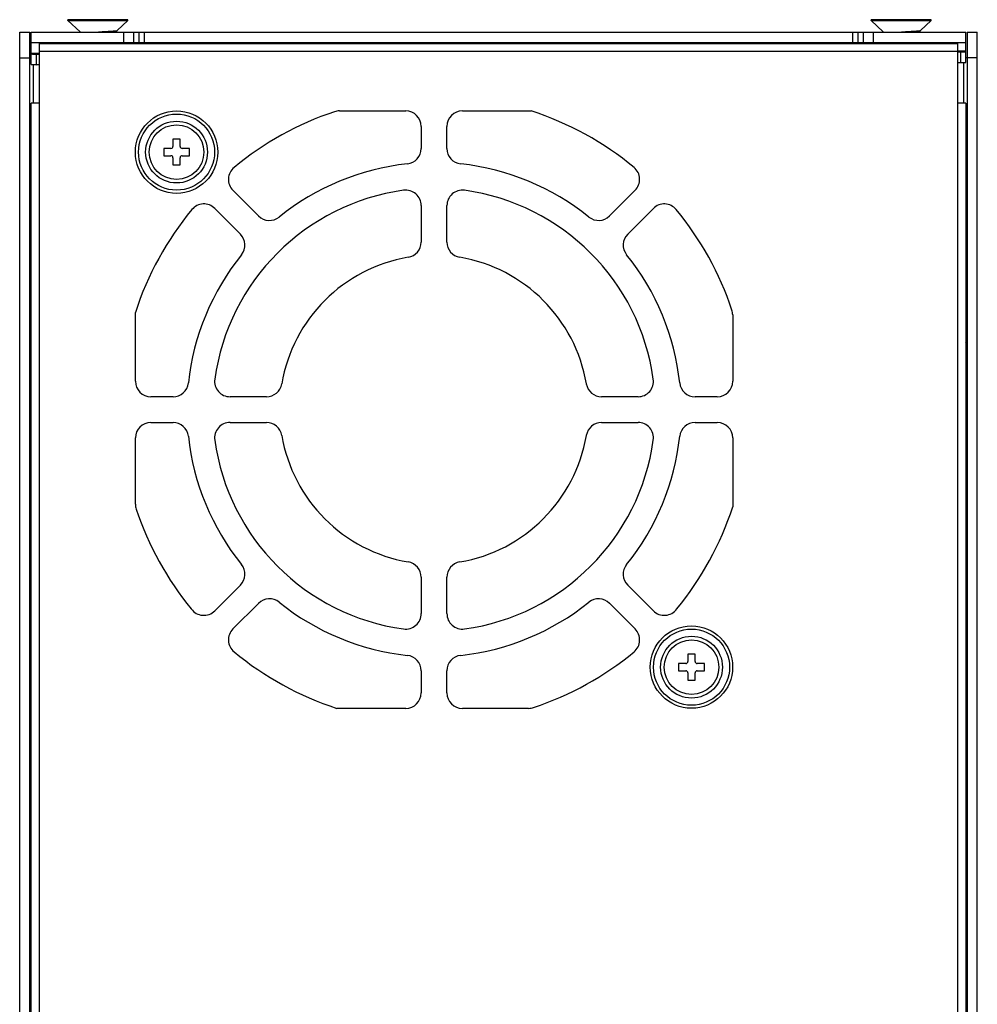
# Model space of a CAD drawing. Header units: millimetres. Extents: x 35 to 128, y 16 to 207.
# Tile 2 of 2: x 35 to 128, y 112 to 207. Entities that reach past the tile are written whole.
import ezdxf

# ---------------------------------------------------------------- set-up
doc = ezdxf.new("R2010")
doc.units = ezdxf.units.MM
doc.header["$LTSCALE"] = 14.651229
doc.layers.get('0').update_dxf_attribs({"linetype": 'CONTINUOUS'})

msp = doc.modelspace()

# ---------------------------------------------------------------- linework, layer by layer
at = {"color": 7}
for p, q in [((39.715, 207.209), (39.715, 207.294)), ((45.535, 207.294), (39.715, 207.294)), ((40.891, 206.112), (39.715, 207.209)), ((39.715, 207.209), (45.535, 207.209)), ((44.495, 206.239), (45.535, 207.209)), ((45.535, 207.209), (45.535, 207.294)), ((117.715, 207.209), (117.715, 207.294)), ((123.535, 207.294), (117.715, 207.294)), ((117.715, 207.209), (123.535, 207.209)), ((118.891, 206.112), (117.715, 207.209)), ((122.495, 206.239), (123.535, 207.209)), ((123.535, 207.209), (123.535, 207.294)), ((35.025, 16.094), (35.025, 206.094)), ((35.025, 206.094), (36.025, 206.094)), ((36.025, 16.094), (36.025, 206.094)), ((36.125, 202.944), (36.125, 206.094)), ((36.125, 206.094), (126.925, 206.094)), ((44.403, 206.185), (44.493, 206.237)), ((44.493, 206.237), (44.495, 206.239)), ((45.125, 204.994), (45.125, 206.094)), ((46.125, 205.094), (46.125, 206.094)), ((46.625, 205.094), (46.625, 206.094)), ((47.125, 206.094), (47.125, 205.094)), ((115.925, 205.094), (115.925, 206.094)), ((116.425, 206.094), (116.425, 205.094)), ((116.925, 206.094), (116.925, 205.094)), ((117.925, 206.094), (117.925, 204.994)), ((122.403, 206.185), (122.493, 206.237)), ((122.493, 206.237), (122.495, 206.239)), ((126.925, 203.144), (126.925, 206.094)), ((127.025, 206.094), (127.025, 16.094)), ((127.025, 206.094), (128.025, 206.094)), ((128.025, 16.094), (128.025, 206.094)), ((36.125, 205.094), (126.925, 205.094)), ((36.925, 204.994), (36.925, 31.694)), ((36.925, 204.994), (126.125, 204.994)), ((45.378, 205.094), (45.378, 204.994)), ((117.873, 205.094), (117.873, 204.994)), ((126.125, 31.694), (126.125, 204.994)), ((36.125, 204.059), (36.925, 204.059)), ((36.625, 203.926), (36.625, 202.927)), ((36.925, 203.926), (36.625, 203.926)), ((126.125, 204.194), (36.925, 204.194)), ((126.125, 204.259), (126.925, 204.259)), ((126.425, 204.126), (126.125, 204.126)), ((126.425, 203.127), (126.425, 204.126)), ((35.025, 203.594), (36.125, 203.594)), ((36.325, 202.944), (36.325, 199.194)), ((36.925, 202.927), (36.625, 202.927)), ((126.125, 203.127), (126.425, 203.127)), ((126.725, 199.194), (126.725, 203.144)), ((128.025, 203.594), (126.925, 203.594)), ((36.125, 32.694), (36.125, 199.194)), ((36.925, 199.194), (36.125, 199.194)), ((126.925, 199.194), (126.125, 199.194)), ((126.925, 199.194), (126.925, 32.694)), ((66.076, 198.439), (72.515, 198.439)), ((78.015, 198.439), (84.695, 198.439)), ((74.015, 196.939), (74.015, 194.785)), ((76.515, 194.785), (76.515, 196.939)), ((49.909, 195.689), (49.909, 194.989)), ((50.609, 195.689), (49.909, 195.689)), ((50.609, 194.989), (50.609, 195.689)), ((49.009, 194.789), (49.009, 194.089)), ((49.709, 194.789), (49.009, 194.789)), ((49.009, 194.089), (49.709, 194.089)), ((51.509, 194.789), (50.809, 194.789)), ((50.809, 194.089), (51.509, 194.089)), ((51.509, 194.089), (51.509, 194.789)), ((49.909, 193.889), (49.909, 193.189)), ((49.909, 193.189), (50.609, 193.189)), ((50.609, 193.189), (50.609, 193.889)), ((55.735, 190.731), (58.223, 188.244)), ((92.307, 188.244), (94.795, 190.731)), ((127.025, 189.344), (126.925, 189.344)), ((36.025, 189.096), (36.125, 189.096)), ((56.457, 186.474), (53.967, 188.964)), ((74.015, 189.244), (74.015, 185.703)), ((76.515, 185.703), (76.515, 189.244)), ((96.563, 188.964), (94.075, 186.476)), ((36.025, 183.591), (36.125, 183.591)), ((127.025, 183.344), (126.925, 183.344)), ((46.259, 172.184), (46.259, 178.864)), ((104.271, 178.623), (104.271, 172.184)), ((36.08, 176.014), (36.029, 176.068)), ((36.082, 176.012), (36.08, 176.014)), ((36.125, 175.936), (36.081, 176.012)), ((126.925, 175.966), (127.021, 176.068)), ((36.125, 172.322), (36.029, 172.219)), ((126.925, 172.351), (126.969, 172.276)), ((126.968, 172.276), (126.97, 172.274)), ((126.97, 172.274), (127.021, 172.219)), ((49.914, 170.684), (47.759, 170.684)), ((58.996, 170.684), (55.455, 170.684)), ((95.075, 170.684), (91.534, 170.684)), ((102.771, 170.684), (100.616, 170.684)), ((47.759, 168.184), (49.914, 168.184)), ((55.455, 168.184), (58.996, 168.184)), ((91.534, 168.184), (95.075, 168.184)), ((100.616, 168.184), (102.771, 168.184)), ((46.259, 160.245), (46.259, 166.684)), ((104.271, 166.684), (104.271, 160.004)), ((74.015, 153.165), (74.015, 149.624)), ((76.515, 149.624), (76.515, 153.165)), ((53.966, 149.902), (56.455, 152.392)), ((94.075, 152.392), (96.564, 149.902)), ((58.223, 150.624), (55.735, 148.136)), ((94.795, 148.136), (92.305, 150.626)), ((99.921, 145.678), (99.921, 144.978)), ((100.621, 145.678), (99.921, 145.678)), ((100.621, 144.978), (100.621, 145.678)), ((99.021, 144.778), (99.021, 144.078)), ((99.721, 144.778), (99.021, 144.778)), ((101.521, 144.778), (100.821, 144.778)), ((101.521, 144.078), (101.521, 144.778)), ((74.015, 144.083), (74.015, 141.928)), ((76.515, 141.928), (76.515, 144.083)), ((99.021, 144.078), (99.721, 144.078)), ((99.921, 143.878), (99.921, 143.178)), ((100.621, 143.178), (100.621, 143.878)), ((100.821, 144.078), (101.521, 144.078)), ((99.921, 143.178), (100.621, 143.178)), ((72.515, 140.428), (65.835, 140.428)), ((84.454, 140.428), (78.015, 140.428))]:
    msp.add_line(p, q, dxfattribs=at)
for centre, radius in [((50.265, 194.434), 4), ((50.259, 194.439), 3.693), ((50.259, 194.439), 3), ((50.259, 194.439), 2.65), ((100.265, 144.434), 4), ((100.271, 144.428), 3.693), ((100.271, 144.428), 3), ((100.271, 144.428), 2.65)]:
    msp.add_circle(centre, radius, dxfattribs=at)
for centre, radius, start, end in [((75.265, 169.434), 30.5, 108.47358, 129.54716), ((66.076, 196.939), 1.5, 90, 108.47358), ((72.515, 196.939), 1.5, 0, 90), ((78.015, 196.939), 1.5, 90, 180), ((75.265, 169.434), 30.5, 50.44151, 71.99029), ((49.709, 194.989), 0.2, 270, 360), ((49.709, 193.889), 0.2, 0, 90), ((50.809, 194.989), 0.2, 180, 270), ((50.809, 193.889), 0.2, 90, 180), ((72.515, 194.785), 1.5, 276.191, 360), ((78.015, 194.785), 1.5, 180, 263.809), ((75.265, 169.434), 24, 96.191, 128.80889), ((75.265, 169.434), 24, 51.19111, 83.809), ((56.796, 191.792), 1.5, 129.3276, 225.0001), ((93.734, 191.792), 1.5, 315.0001, 50.44151), ((75.265, 169.434), 21.5, 97.90321, 172.09679), ((72.515, 189.244), 1.5, 0, 97.90321), ((78.015, 189.244), 1.5, 82.09679, 180), ((75.265, 169.434), 21.5, 7.90321, 82.09679), ((52.907, 187.903), 1.5, 45.0001, 140.44131), ((97.623, 187.903), 1.5, 39.55872, 135.0001), ((75.265, 169.434), 30.5, 140.44131, 161.99029), ((75.265, 169.434), 30.5, 18.47358, 39.55872), ((59.284, 189.304), 1.5, 225.0001, 308.80889), ((91.247, 189.304), 1.5, 231.19111, 315.0001), ((55.394, 185.415), 1.5, 321.19088, 44.9052), ((95.136, 185.415), 1.5, 135.0001, 218.80912), ((72.515, 185.703), 1.5, 279.59407, 360), ((78.015, 185.703), 1.5, 180, 260.40593), ((75.265, 169.434), 24, 141.19088, 173.809), ((75.265, 169.434), 15, 99.59407, 170.40593), ((75.265, 169.434), 15, 9.59407, 80.40593), ((75.265, 169.434), 24, 6.191, 38.80912), ((102.771, 178.623), 1.5, 0, 18.47358), ((47.759, 172.184), 1.5, 180, 270), ((55.455, 172.184), 1.5, 172.09679, 270), ((95.075, 172.184), 1.5, 270, 7.90321), ((102.771, 172.184), 1.5, 270, 360), ((49.914, 172.184), 1.5, 270, 353.809), ((58.996, 172.184), 1.5, 270, 350.40593), ((91.534, 172.184), 1.5, 189.59407, 270), ((100.616, 172.184), 1.5, 186.191, 270), ((47.759, 166.684), 1.5, 90, 180), ((49.914, 166.684), 1.5, 6.191, 90), ((55.455, 166.684), 1.5, 90, 187.90321), ((58.996, 166.684), 1.5, 9.59407, 90), ((91.534, 166.684), 1.5, 90, 170.40593), ((95.075, 166.684), 1.5, 352.09679, 90), ((100.616, 166.684), 1.5, 90, 173.809), ((102.771, 166.684), 1.5, 0, 90), ((75.265, 169.434), 24, 186.191, 218.8091), ((75.265, 169.434), 21.5, 187.90321, 262.09679), ((75.265, 169.434), 15, 189.59407, 260.40593), ((75.265, 169.434), 15, 279.59407, 350.40593), ((75.265, 169.434), 21.5, 277.90321, 352.09679), ((75.265, 169.434), 24, 321.19087, 353.809), ((36.025, 160.594), 1.5, 86.50191, 90), ((127.025, 160.594), 1.5, 90, 93.49785), ((36.025, 160.594), 0.5, 76.9241, 90), ((127.025, 160.594), 0.5, 90, 103.0759), ((47.759, 160.245), 1.5, 180, 198.47358), ((75.265, 169.434), 30.5, 198.47358, 219.39322), ((75.265, 169.434), 30.5, 320.6067, 341.99029), ((55.394, 153.452), 1.5, 315.0001, 38.8091), ((72.515, 153.165), 1.5, 0, 80.40593), ((78.015, 153.165), 1.5, 99.59407, 180), ((95.136, 153.452), 1.5, 141.19087, 225.0001), ((36.025, 151.594), 0.5, 270, 283.0759), ((59.284, 149.563), 1.5, 51.19109, 135.0001), ((91.247, 149.563), 1.5, 45.0949, 128.80885), ((127.025, 151.594), 0.5, 256.9241, 270), ((36.025, 151.594), 1.5, 270, 273.49785), ((75.265, 169.434), 24, 231.19109, 263.809), ((75.265, 169.434), 24, 276.191, 308.80885), ((127.025, 151.594), 1.5, 266.50191, 270), ((52.905, 150.963), 1.5, 216.18304, 315.0001), ((72.515, 149.624), 1.5, 262.09679, 360), ((78.015, 149.624), 1.5, 180, 277.90321), ((97.625, 150.963), 1.5, 225.0001, 323.81543), ((56.796, 147.076), 1.5, 135.0001, 230.69019), ((93.734, 147.076), 1.5, 309.55848, 45.0001), ((75.265, 169.434), 30.5, 230.45372, 251.99029), ((72.515, 144.083), 1.5, 0, 83.809), ((78.015, 144.083), 1.5, 96.191, 180), ((75.265, 169.434), 30.5, 288.47358, 309.55848), ((99.721, 144.978), 0.2, 270, 360), ((100.821, 144.978), 0.2, 180, 270), ((99.721, 143.878), 0.2, 0, 90), ((100.821, 143.878), 0.2, 90, 180), ((72.515, 141.928), 1.5, 270, 360), ((78.015, 141.928), 1.5, 180, 270), ((84.454, 141.928), 1.5, 270, 288.47358)]:
    msp.add_arc(centre, radius, start, end, dxfattribs=at)
for points, knots in [([(42.666, 206.109), (42.734, 206.113), (42.871, 206.121), (43.074, 206.133), (43.273, 206.144), (43.464, 206.154), (43.644, 206.165), (43.812, 206.175), (43.965, 206.184), (44.062, 206.191), (44.108, 206.194)], [0, 0, 0, 0, 0.142971, 0.28458, 0.422788, 0.555645, 0.681395, 0.798392, 0.905058, 1, 1, 1, 1]), ([(44.108, 206.194), (44.135, 206.196), (44.186, 206.2), (44.258, 206.205), (44.321, 206.211), (44.375, 206.216), (44.419, 206.222), (44.449, 206.226), (44.468, 206.23), (44.479, 206.232), (44.487, 206.234), (44.491, 206.236), (44.493, 206.237)], [0, 0, 0, 0, 0.209416, 0.396326, 0.559678, 0.698638, 0.812488, 0.900735, 0.935151, 0.963099, 0.984656, 1, 1, 1, 1]), ([(120.666, 206.109), (120.734, 206.113), (120.871, 206.121), (121.074, 206.133), (121.273, 206.144), (121.464, 206.154), (121.644, 206.165), (121.812, 206.175), (121.965, 206.184), (122.062, 206.191), (122.108, 206.194)], [0, 0, 0, 0, 0.142971, 0.28458, 0.422788, 0.555645, 0.681395, 0.798392, 0.905058, 1, 1, 1, 1]), ([(122.108, 206.194), (122.135, 206.196), (122.186, 206.2), (122.258, 206.205), (122.321, 206.211), (122.375, 206.216), (122.419, 206.222), (122.449, 206.226), (122.468, 206.23), (122.479, 206.232), (122.487, 206.234), (122.491, 206.236), (122.493, 206.237)], [0, 0, 0, 0, 0.209416, 0.396326, 0.559678, 0.698638, 0.812488, 0.900735, 0.935151, 0.963099, 0.984656, 1, 1, 1, 1]), ([(36.625, 203.926), (36.561, 203.926), (36.469, 203.927), (36.351, 203.929), (36.276, 203.931), (36.215, 203.934), (36.173, 203.936), (36.148, 203.938), (36.136, 203.94), (36.13, 203.941), (36.125, 203.943), (36.125, 203.944)], [0, 0, 0, 0, 0.381852, 0.554435, 0.705592, 0.829693, 0.922171, 0.955288, 0.979292, 0.994084, 1, 1, 1, 1]), ([(126.925, 204.144), (126.925, 204.143), (126.921, 204.141), (126.914, 204.14), (126.902, 204.138), (126.877, 204.136), (126.835, 204.134), (126.774, 204.131), (126.699, 204.129), (126.581, 204.127), (126.489, 204.126), (126.425, 204.126)], [0, 0, 0, 0, 0.005916, 0.020708, 0.044712, 0.077829, 0.170307, 0.294408, 0.445565, 0.618148, 1, 1, 1, 1]), ([(36.125, 202.944), (36.125, 202.943), (36.13, 202.942), (36.136, 202.941), (36.148, 202.939), (36.173, 202.937), (36.215, 202.934), (36.276, 202.932), (36.351, 202.93), (36.469, 202.927), (36.561, 202.927), (36.625, 202.927)], [0, 0, 0, 0, 0.005916, 0.020708, 0.044712, 0.077829, 0.170307, 0.294408, 0.445565, 0.618148, 1, 1, 1, 1]), ([(126.425, 203.127), (126.489, 203.127), (126.581, 203.127), (126.699, 203.13), (126.774, 203.132), (126.835, 203.134), (126.877, 203.137), (126.902, 203.139), (126.914, 203.141), (126.921, 203.142), (126.925, 203.143), (126.925, 203.144)], [0, 0, 0, 0, 0.381852, 0.554435, 0.705592, 0.829693, 0.922171, 0.955288, 0.979292, 0.994084, 1, 1, 1, 1]), ([(36.125, 175.624), (36.123, 175.651), (36.119, 175.703), (36.113, 175.776), (36.108, 175.839), (36.102, 175.893), (36.097, 175.937), (36.093, 175.967), (36.089, 175.987), (36.087, 175.997), (36.084, 176.005), (36.083, 176.01), (36.082, 176.012)], [0, 0, 0, 0, 0.209433, 0.396369, 0.559747, 0.698727, 0.812584, 0.900821, 0.935225, 0.963154, 0.984687, 1, 1, 1, 1]), ([(126.925, 172.663), (126.927, 172.636), (126.931, 172.585), (126.937, 172.512), (126.942, 172.449), (126.948, 172.395), (126.953, 172.351), (126.957, 172.32), (126.961, 172.301), (126.963, 172.29), (126.966, 172.282), (126.967, 172.278), (126.968, 172.276)], [0, 0, 0, 0, 0.209433, 0.396369, 0.559747, 0.698727, 0.812584, 0.900821, 0.935225, 0.963154, 0.984687, 1, 1, 1, 1])]:
    msp.add_open_spline(points, degree=3, knots=knots, dxfattribs=at)

doc.saveas('drawing.dxf')
